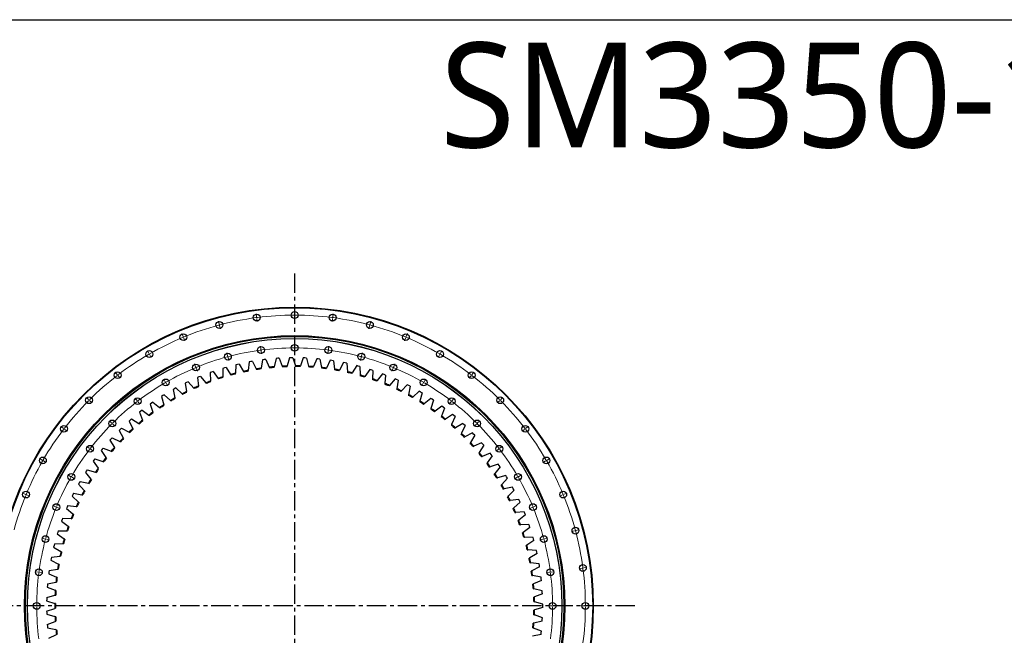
# Model space of a CAD drawing. Header units: millimetres. Extents: x -1621 to 15354, y 51780 to 65003.
# Tile 6 of 12: x 1236 to 6866, y 61484 to 65003. Entities that reach past the tile are written whole.
import ezdxf

# ---------------------------------------------------------------- set-up
doc = ezdxf.new("R2010")
doc.units = ezdxf.units.MM
doc.header["$LTSCALE"] = 50
doc.linetypes.add('CENTER', pattern=[10.16, 6.35, -1.27, 1.27, -1.27])

msp = doc.modelspace()

# ---------------------------------------------------------------- linework, layer by layer
at = {"linetype": 'CENTER', "ltscale": 0.35}
for p, q in [((2808, 63552.9), (2808, 59751.3)), ((4753.6, 61652.1), (862.3, 61652.1))]:
    msp.add_line(p, q, dxfattribs=at)
at = {"color": 0, "linetype": 'Continuous', "lineweight": 18}
for p, q in [((2590.3, 63305.3), (2588.1, 63322.2)), ((2591, 63300.4), (2590.6, 63302.9)), ((2591, 63300.4), (2591.3, 63297.9)), ((2591.6, 63295.4), (2593.8, 63278.6)), ((2808, 63319.6), (2808, 63336.6)), ((2808, 63314.6), (2808, 63317.1)), ((2808, 63314.6), (2808, 63312.1)), ((2808, 63309.6), (2808, 63292.6)), ((3024.3, 63295.4), (3022.1, 63278.6)), ((3025, 63300.4), (3024.6, 63297.9)), ((3025, 63300.4), (3025.3, 63302.9)), ((3025.6, 63305.3), (3027.8, 63322.2)), ((2376.4, 63262.8), (2372, 63279.2)), ((2377.7, 63258), (2377, 63260.4)), ((2377.7, 63258), (2378.3, 63255.5)), ((2379, 63253.1), (2383.4, 63236.7)), ((3237, 63253.1), (3232.6, 63236.7)), ((3238.2, 63258), (3237.6, 63255.5)), ((3238.2, 63258), (3238.9, 63260.4)), ((3239.5, 63262.8), (3243.9, 63279.2)), ((2169.8, 63192.7), (2163.3, 63208.4)), ((2171.8, 63188.1), (2170.8, 63190.4)), ((2171.8, 63188.1), (2172.7, 63185.7)), ((2173.7, 63183.4), (2180.2, 63167.7)), ((3442.3, 63183.4), (3435.8, 63167.7)), ((3444.2, 63188.1), (3443.2, 63185.7)), ((3444.2, 63188.1), (3445.1, 63190.4)), ((3446.1, 63192.7), (3452.6, 63208.4)), ((2614.8, 63119.4), (2612.6, 63136.3)), ((2808, 63132.1), (2808, 63149.1)), ((2808, 63127.1), (2808, 63129.6)), ((2808, 63127.1), (2808, 63124.6)), ((2808, 63122.1), (2808, 63105.1)), ((3001.1, 63119.4), (3003.4, 63136.3)), ((1974.2, 63096.2), (1965.7, 63110.9)), ((1976.7, 63091.9), (1975.5, 63094)), ((1976.7, 63091.9), (1978, 63089.7)), ((1979.2, 63087.5), (1987.7, 63072.8)), ((2424.9, 63081.7), (2420.5, 63098.1)), ((2426.2, 63076.8), (2425.6, 63079.3)), ((2426.2, 63076.8), (2426.9, 63074.4)), ((2427.5, 63072), (2431.9, 63055.6)), ((2615.4, 63114.5), (2615.1, 63117)), ((2615.4, 63114.5), (2615.8, 63112)), ((2616.1, 63109.5), (2618.3, 63092.7)), ((2999.8, 63109.5), (2997.6, 63092.7)), ((3000.5, 63114.5), (3000.2, 63112)), ((3000.5, 63114.5), (3000.8, 63117)), ((3188.4, 63072), (3184, 63055.6)), ((3189.7, 63076.8), (3189.1, 63074.4)), ((3189.7, 63076.8), (3190.4, 63079.3)), ((3191, 63081.7), (3195.4, 63098.1)), ((3636.7, 63087.5), (3628.2, 63072.8)), ((3639.2, 63091.9), (3638, 63089.7)), ((3639.2, 63091.9), (3640.5, 63094)), ((3641.7, 63096.2), (3650.2, 63110.9)), ((2241.6, 63019.4), (2235.1, 63035.2)), ((2243.5, 63014.8), (2242.5, 63017.1)), ((2243.5, 63014.8), (2244.5, 63012.5)), ((2245.4, 63010.2), (2251.9, 62994.5)), ((3370.5, 63010.2), (3364, 62994.5)), ((3372.4, 63014.8), (3371.5, 63012.5)), ((3372.4, 63014.8), (3373.4, 63017.1)), ((3374.3, 63019.4), (3380.8, 63035.2)), ((1792.9, 62975), (1782.5, 62988.5)), ((1795.9, 62971.1), (1794.4, 62973)), ((1795.9, 62971.1), (1797.4, 62969.1)), ((1798.9, 62967.1), (1809.3, 62953.6)), ((3817, 62967.1), (3806.6, 62953.6)), ((3820, 62971.1), (3818.5, 62969.1)), ((3820, 62971.1), (3821.5, 62973)), ((3823.1, 62975), (3833.4, 62988.5)), ((2068, 62933.8), (2059.5, 62948.5)), ((2070.5, 62929.5), (2069.2, 62931.7)), ((2070.5, 62929.5), (2071.7, 62927.3)), ((2073, 62925.2), (2081.5, 62910.4)), ((3543, 62925.2), (3534.5, 62910.4)), ((3545.5, 62929.5), (3544.2, 62927.3)), ((3545.5, 62929.5), (3546.7, 62931.7)), ((3548, 62933.8), (3556.5, 62948.5)), ((1628.9, 62831.2), (1616.8, 62843.2)), ((1907, 62826.3), (1896.6, 62839.8)), ((3708.9, 62826.3), (3719.3, 62839.8)), ((3987.1, 62831.2), (3999.1, 62843.2)), ((1632.4, 62827.7), (1630.6, 62829.4)), ((1632.4, 62827.7), (1634.2, 62825.9)), ((1635.9, 62824.1), (1648, 62812.1)), ((1910, 62822.3), (1908.5, 62824.3)), ((1910, 62822.3), (1911.6, 62820.3)), ((1913.1, 62818.3), (1923.4, 62804.9)), ((3702.8, 62818.3), (3692.5, 62804.9)), ((3705.9, 62822.3), (3704.4, 62820.3)), ((3705.9, 62822.3), (3707.4, 62824.3)), ((3980, 62824.1), (3968, 62812.1)), ((3983.5, 62827.7), (3981.8, 62825.9)), ((3983.5, 62827.7), (3985.3, 62829.4)), ((1485, 62667.2), (1471.6, 62677.6)), ((1761.4, 62698.6), (1749.4, 62710.6)), ((1765, 62695.1), (1763.2, 62696.9)), ((1765, 62695.1), (1766.7, 62693.3)), ((1768.5, 62691.6), (1780.5, 62679.5)), ((3847.4, 62691.6), (3835.4, 62679.5)), ((3850.9, 62695.1), (3849.2, 62693.3)), ((3850.9, 62695.1), (3852.7, 62696.9)), ((3854.5, 62698.6), (3866.5, 62710.6)), ((4130.9, 62667.2), (4144.4, 62677.6)), ((1489, 62664.2), (1487, 62665.7)), ((1489, 62664.2), (1491, 62662.7)), ((1493, 62661.1), (1506.5, 62650.8)), ((4122.9, 62661.1), (4109.5, 62650.8)), ((4126.9, 62664.2), (4124.9, 62662.7)), ((4126.9, 62664.2), (4128.9, 62665.7)), ((1633.8, 62553.1), (1620.3, 62563.4)), ((3982.1, 62553.1), (3995.6, 62563.4)), ((1637.8, 62550), (1635.8, 62551.6)), ((1637.8, 62550), (1639.7, 62548.5)), ((1641.7, 62547), (1655.2, 62536.6)), ((3974.2, 62547), (3960.7, 62536.6)), ((3978.2, 62550), (3976.2, 62548.5)), ((3978.2, 62550), (3980.1, 62551.6)), ((1363.9, 62485.9), (1349.1, 62494.4)), ((1368.2, 62483.4), (1366, 62484.6)), ((1368.2, 62483.4), (1370.4, 62482.1)), ((1372.5, 62480.9), (1387.2, 62472.4)), ((4243.4, 62480.9), (4228.7, 62472.4)), ((4247.7, 62483.4), (4245.6, 62482.1)), ((4247.7, 62483.4), (4249.9, 62484.6)), ((4252.1, 62485.9), (4266.8, 62494.4)), ((1526.2, 62392.1), (1511.5, 62400.6)), ((1530.6, 62389.6), (1528.4, 62390.9)), ((1530.6, 62389.6), (1532.7, 62388.4)), ((4085.3, 62389.6), (4083.2, 62388.4)), ((4085.3, 62389.6), (4087.5, 62390.9)), ((4089.7, 62392.1), (4104.4, 62400.6)), ((1534.9, 62387.1), (1549.6, 62378.6)), ((4081, 62387.1), (4066.3, 62378.6)), ((1267.4, 62290.2), (1251.7, 62296.7)), ((1272, 62288.3), (1269.7, 62289.3)), ((1272, 62288.3), (1274.3, 62287.4)), ((1276.6, 62286.4), (1292.3, 62279.9)), ((4339.3, 62286.4), (4323.6, 62279.9)), ((4343.9, 62288.3), (4341.6, 62287.4)), ((4343.9, 62288.3), (4346.2, 62289.3)), ((4348.5, 62290.2), (4364.2, 62296.7)), ((1440.6, 62218.5), (1424.9, 62225)), ((4175.3, 62218.5), (4191, 62225)), ((1445.2, 62216.6), (1442.9, 62217.5)), ((1445.2, 62216.6), (1447.5, 62215.6)), ((1449.9, 62214.7), (1465.6, 62208.1)), ((4166.1, 62214.7), (4150.4, 62208.1)), ((4170.7, 62216.6), (4168.4, 62215.6)), ((4170.7, 62216.6), (4173, 62217.5)), ((4409, 62081.1), (4392.6, 62076.7)), ((4413.8, 62082.4), (4411.4, 62081.7)), ((4413.8, 62082.4), (4416.2, 62083)), ((4418.6, 62083.7), (4435.1, 62088.1)), ((1378.4, 62035.2), (1362, 62039.6)), ((1383.2, 62033.9), (1380.8, 62034.5)), ((1383.2, 62033.9), (1385.6, 62033.2)), ((1388.1, 62032.6), (1404.5, 62028.2)), ((4227.9, 62032.6), (4211.5, 62028.2)), ((4232.7, 62033.9), (4230.3, 62033.2)), ((4232.7, 62033.9), (4235.1, 62034.5)), ((4237.5, 62035.2), (4254, 62039.6)), ((1340.6, 61845.3), (1323.8, 61847.5)), ((1345.6, 61844.6), (1343.1, 61845)), ((1345.6, 61844.6), (1348.1, 61844.3)), ((1350.5, 61844), (1367.4, 61841.8)), ((4265.4, 61844), (4248.5, 61841.8)), ((4270.3, 61844.6), (4267.9, 61844.3)), ((4270.3, 61844.6), (4272.8, 61845)), ((4275.3, 61845.3), (4292.2, 61847.5)), ((4451.3, 61868.5), (4434.4, 61866.2)), ((4456.2, 61869.1), (4453.8, 61868.8)), ((4456.2, 61869.1), (4458.7, 61869.4)), ((4461.2, 61869.8), (4478.1, 61872)), ((1328, 61652.1), (1311, 61652.1)), ((1333, 61652.1), (1330.5, 61652.1)), ((1333, 61652.1), (1335.5, 61652.1)), ((1338, 61652.1), (1355, 61652.1)), ((4278, 61652.1), (4261, 61652.1)), ((4283, 61652.1), (4280.5, 61652.1)), ((4283, 61652.1), (4285.5, 61652.1)), ((4288, 61652.1), (4305, 61652.1)), ((4465.5, 61652.1), (4448.5, 61652.1)), ((4470.5, 61652.1), (4468, 61652.1)), ((4470.5, 61652.1), (4473, 61652.1)), ((4475.5, 61652.1), (4492.5, 61652.1))]:
    msp.add_line(p, q, dxfattribs=at)
at = {"color": 7, "linetype": 'Continuous', "lineweight": 25}
for p, q in [((2702, 63066.6), (2691.2, 63019.1)), ((2711.2, 63067.3), (2702, 63066.6)), ((2720.3, 63067.9), (2711.2, 63067.3)), ((2720.3, 63067.9), (2737.5, 63022.3)), ((2779.4, 63070.3), (2766, 63023.5)), ((2788.6, 63070.5), (2779.4, 63070.3)), ((2797.8, 63070.5), (2788.6, 63070.5)), ((2797.8, 63070.5), (2812.4, 63024.1)), ((2856.9, 63069.7), (2841, 63023.7)), ((2866.1, 63069.4), (2856.9, 63069.7)), ((2875.2, 63069), (2866.1, 63069.4)), ((2875.2, 63069), (2887.3, 63021.8)), ((2934.2, 63065), (2915.8, 63019.9)), ((2943.4, 63064.1), (2934.2, 63065)), ((2952.5, 63063.2), (2943.4, 63064.1)), ((2952.5, 63063.2), (2962, 63015.4)), ((2397.8, 63010), (2397.6, 62961.3)), ((2406.6, 63012.7), (2397.8, 63010)), ((2415.5, 63015.2), (2406.6, 63012.7)), ((2415.5, 63015.2), (2442.1, 62974.4)), ((2472.6, 63030.4), (2469.7, 62981.8)), ((2481.5, 63032.5), (2472.6, 63030.4)), ((2490.5, 63034.6), (2481.5, 63032.5)), ((2490.5, 63034.6), (2514.9, 62992.4)), ((2548.4, 63046.6), (2542.8, 62998.2)), ((2557.4, 63048.3), (2548.4, 63046.6)), ((2566.5, 63049.9), (2557.4, 63048.3)), ((2566.5, 63049.9), (2588.5, 63006.4)), ((2616, 63006.6), (2616.7, 63010.7)), ((2624.9, 63058.7), (2616.7, 63010.7)), ((2634, 63059.9), (2624.9, 63058.7)), ((2643.1, 63061), (2634, 63059.9)), ((2643.1, 63061), (2662.8, 63016.4)), ((2662.8, 63016.4), (2664.5, 63012.6)), ((2690.3, 63015), (2691.2, 63019.1)), ((2737.5, 63022.3), (2739, 63018.4)), ((2764.9, 63019.4), (2766, 63023.5)), ((2812.4, 63024.1), (2813.7, 63020.1)), ((2839.6, 63019.7), (2841, 63023.7)), ((2887.3, 63021.8), (2888.4, 63017.7)), ((2914.2, 63016), (2915.8, 63019.9)), ((2962, 63015.4), (2962.8, 63011.3)), ((2988.6, 63008.1), (2990.4, 63011.9)), ((3011.2, 63056), (2990.4, 63011.9)), ((3020.3, 63054.6), (3011.2, 63056)), ((3029.4, 63053.2), (3020.3, 63054.6)), ((3029.4, 63053.2), (3036.2, 63005)), ((3087.6, 63042.8), (3064.3, 62999.9)), ((3096.6, 63041), (3087.6, 63042.8)), ((3105.5, 63039), (3096.6, 63041)), ((3105.5, 63039), (3109.8, 62990.5)), ((3163.1, 63025.4), (3137.6, 62983.9)), ((3172, 63023.1), (3163.1, 63025.4)), ((3180.8, 63020.7), (3172, 63023.1)), ((3180.8, 63020.7), (3182.4, 62972)), ((2260.6, 62960.8), (2252.2, 62957.2)), ((2252.2, 62957.2), (2257.3, 62908.7)), ((2269.1, 62964.3), (2260.6, 62960.8)), ((2269.1, 62964.3), (2300.1, 62926.6)), ((2332.9, 62988.7), (2324.3, 62985.6)), ((2324.3, 62985.6), (2326.7, 62936.9)), ((2341.6, 62991.7), (2332.9, 62988.7)), ((2341.6, 62991.7), (2370.4, 62952.5)), ((2370.4, 62952.5), (2372.9, 62949.1)), ((2397.6, 62957.1), (2397.6, 62961.3)), ((2442.1, 62974.4), (2444.4, 62970.9)), ((2469.4, 62977.6), (2469.7, 62981.8)), ((2514.9, 62992.4), (2517, 62988.8)), ((2542.3, 62994.1), (2542.8, 62998.2)), ((2588.5, 63006.4), (2590.4, 63002.7)), ((3036.2, 63005), (3036.8, 63000.8)), ((3062.3, 62996.2), (3064.3, 62999.9)), ((3109.8, 62990.5), (3110.1, 62986.3)), ((3135.4, 62980.4), (3137.6, 62983.9)), ((3182.4, 62972), (3182.6, 62967.8)), ((3207.4, 62960.5), (3209.8, 62963.9)), ((3237.5, 63004), (3209.8, 62963.9)), ((3246.3, 63001.2), (3237.5, 63004)), ((3255, 62998.3), (3246.3, 63001.2)), ((3255, 62998.3), (3253.9, 62949.6)), ((3310.7, 62978.5), (3280.8, 62940)), ((3319.3, 62975.2), (3310.7, 62978.5)), ((3327.9, 62971.9), (3319.3, 62975.2)), ((3327.9, 62971.9), (3324.1, 62923.3)), ((2129.3, 62897.7), (2121.2, 62893.3)), ((2129.3, 62897.7), (2164.1, 62863.7)), ((2190, 62928.9), (2181.8, 62924.9)), ((2181.8, 62924.9), (2189.5, 62876.8)), ((2198.3, 62932.9), (2190, 62928.9)), ((2198.3, 62932.9), (2231.2, 62897)), ((2231.2, 62897), (2234.1, 62893.9)), ((2257.7, 62904.6), (2257.3, 62908.7)), ((2300.1, 62926.6), (2302.7, 62923.4)), ((2326.9, 62932.7), (2326.7, 62936.9)), ((3253.9, 62949.6), (3253.8, 62945.4)), ((3278.3, 62936.7), (3280.8, 62940)), ((3324.1, 62923.3), (3323.8, 62919.1)), ((3347.7, 62909.1), (3350.5, 62912.3)), ((3382.4, 62949.1), (3350.5, 62912.3)), ((3390.8, 62945.3), (3382.4, 62949.1)), ((3399.2, 62941.5), (3390.8, 62945.3)), ((3399.2, 62941.5), (3392.8, 62893.2)), ((3452.4, 62915.8), (3418.5, 62880.8)), ((3460.6, 62911.6), (3452.4, 62915.8)), ((3468.7, 62907.3), (3459.7, 62859.4)), ((3468.7, 62907.3), (3460.6, 62911.6)), ((2054.4, 62853.9), (2046.7, 62849)), ((2046.7, 62849), (2059.6, 62802)), ((2062.3, 62858.8), (2054.4, 62853.9)), ((2062.3, 62858.8), (2098.9, 62826.7)), ((2121.2, 62893.3), (2113.2, 62888.8)), ((2113.2, 62888.8), (2123.5, 62841.2)), ((2124.4, 62837.1), (2123.5, 62841.2)), ((2164.1, 62863.7), (2167.1, 62860.7)), ((2190.1, 62872.6), (2189.5, 62876.8)), ((3392.8, 62893.2), (3392.2, 62889.1)), ((3415.6, 62877.8), (3418.5, 62880.8)), ((3459.7, 62859.4), (3458.9, 62855.3)), ((3481.6, 62842.8), (3484.7, 62845.6)), ((3520.4, 62878.7), (3484.7, 62845.6)), ((3528.4, 62874.1), (3520.4, 62878.7)), ((3536.3, 62869.3), (3524.6, 62822)), ((3536.3, 62869.3), (3528.4, 62874.1)), ((3586.3, 62837.9), (3548.8, 62806.9)), ((3594, 62832.9), (3586.3, 62837.9)), ((1989.9, 62811), (1982.5, 62805.6)), ((1982.5, 62805.6), (1997.9, 62759.4)), ((1997.5, 62816.2), (1989.9, 62811)), ((1997.5, 62816.2), (2035.8, 62786.2)), ((2035.8, 62786.2), (2039.1, 62783.6)), ((2060.7, 62798), (2059.6, 62802)), ((2098.9, 62826.7), (2102.1, 62823.9)), ((3524.6, 62822), (3523.6, 62818)), ((3545.6, 62804.2), (3548.8, 62806.9)), ((3601.6, 62827.8), (3587.5, 62781.2)), ((3601.6, 62827.8), (3594, 62832.9)), ((3649.9, 62793.7), (3610.8, 62764.7)), ((3664.7, 62782.7), (3648, 62736.9)), ((3657.3, 62788.2), (3649.9, 62793.7)), ((3664.7, 62782.7), (3657.3, 62788.2)), ((1927.9, 62764.6), (1920.7, 62758.8)), ((1920.7, 62758.8), (1938.6, 62713.6)), ((1935.1, 62770.2), (1927.9, 62764.6)), ((1935.1, 62770.2), (1975, 62742.4)), ((1975, 62742.4), (1978.5, 62740)), ((1999.2, 62755.5), (1997.9, 62759.4)), ((3587.5, 62781.2), (3586.2, 62777.1)), ((3607.4, 62762.2), (3610.8, 62764.7)), ((3648, 62736.9), (3646.5, 62733)), ((3711, 62746), (3670.3, 62719.2)), ((3725.1, 62734.2), (3705.9, 62689.4)), ((3718.1, 62740.1), (3711, 62746)), ((3725.1, 62734.2), (3718.1, 62740.1)), ((1868.4, 62714.9), (1861.6, 62708.7)), ((1861.6, 62708.7), (1882, 62664.5)), ((1875.4, 62720.9), (1868.4, 62714.9)), ((1875.4, 62720.9), (1916.8, 62695.2)), ((1916.8, 62695.2), (1920.3, 62693)), ((1940.2, 62709.7), (1938.6, 62713.6)), ((3666.8, 62716.9), (3670.3, 62719.2)), ((3705.9, 62689.4), (3704.3, 62685.6)), ((3723.7, 62668.4), (3727.3, 62670.5)), ((3769.4, 62695), (3727.3, 62670.5)), ((3782.8, 62682.5), (3761.3, 62638.8)), ((3776.2, 62688.8), (3769.4, 62695)), ((3782.8, 62682.5), (3776.2, 62688.8)), ((1764.4, 62612.8), (1758.1, 62606.1)), ((1764.4, 62612.8), (1808.3, 62591.8)), ((1811.8, 62662), (1805.3, 62655.5)), ((1805.3, 62655.5), (1828.1, 62612.4)), ((1818.4, 62668.4), (1811.8, 62662)), ((1818.4, 62668.4), (1861.1, 62645)), ((1861.1, 62645), (1864.8, 62643)), ((1883.7, 62660.7), (1882, 62664.5)), ((3761.3, 62638.8), (3759.4, 62635.1)), ((3777.8, 62616.9), (3781.6, 62618.8)), ((3824.9, 62641), (3781.6, 62618.8)), ((3837.7, 62627.7), (3813.7, 62585.3)), ((3831.3, 62634.4), (3824.9, 62641)), ((3837.7, 62627.7), (3831.3, 62634.4)), ((1758.1, 62606.1), (1752, 62599.2)), ((1752, 62599.2), (1777.1, 62557.5)), ((1779.3, 62553.9), (1777.1, 62557.5)), ((1808.3, 62591.8), (1812.1, 62590)), ((1830, 62608.7), (1828.1, 62612.4)), ((3813.7, 62585.3), (3811.6, 62581.6)), ((3829.1, 62562.5), (3832.9, 62564.2)), ((3877.4, 62584), (3832.9, 62564.2)), ((3889.4, 62570), (3863.2, 62529)), ((3883.5, 62577), (3877.4, 62584)), ((3889.4, 62570), (3883.5, 62577)), ((1707.6, 62547.3), (1701.9, 62540.1)), ((1701.9, 62540.1), (1729.2, 62499.8)), ((1713.5, 62554.4), (1707.6, 62547.3)), ((1713.5, 62554.4), (1758.5, 62535.8)), ((1758.5, 62535.8), (1762.4, 62534.2)), ((3863.2, 62529), (3860.9, 62525.4)), ((3877.3, 62505.3), (3881.2, 62506.8)), ((3926.7, 62524.2), (3881.2, 62506.8)), ((3937.9, 62509.6), (3909.5, 62470.1)), ((3932.4, 62516.9), (3926.7, 62524.2)), ((3937.9, 62509.6), (3932.4, 62516.9)), ((1660.4, 62485.9), (1655, 62478.4)), ((1655, 62478.4), (1684.5, 62439.7)), ((1665.8, 62493.3), (1660.4, 62485.9)), ((1665.8, 62493.3), (1711.8, 62477.2)), ((1711.8, 62477.2), (1715.8, 62475.8)), ((1731.6, 62496.4), (1729.2, 62499.8)), ((3909.5, 62470.1), (3907, 62466.6)), ((3922.3, 62445.7), (3926.3, 62447)), ((3972.7, 62461.8), (3926.3, 62447)), ((3983.1, 62446.6), (3952.5, 62408.7)), ((3977.9, 62454.2), (3972.7, 62461.8)), ((3983.1, 62446.6), (3977.9, 62454.2)), ((1616.5, 62422), (1611.6, 62414.2)), ((1611.6, 62414.2), (1643.2, 62377.1)), ((1621.6, 62429.7), (1616.5, 62422)), ((1621.6, 62429.7), (1668.4, 62416.1)), ((1668.4, 62416.1), (1672.4, 62414.9)), ((1687.1, 62436.3), (1684.5, 62439.7)), ((3952.5, 62408.7), (3949.9, 62405.4)), ((4015.1, 62397), (3968, 62384.7)), ((4020, 62389.1), (4015.1, 62397)), ((4024.7, 62381.3), (4020, 62389.1)), ((1576.3, 62355.8), (1571.8, 62347.8)), ((1571.8, 62347.8), (1605.3, 62312.4)), ((1580.9, 62363.7), (1576.3, 62355.8)), ((1580.9, 62363.7), (1628.3, 62352.7)), ((1628.3, 62352.7), (1632.4, 62351.8)), ((1645.9, 62373.9), (1643.2, 62377.1)), ((3963.9, 62383.6), (3968, 62384.7)), ((3992.1, 62345), (3989.3, 62341.9)), ((4024.7, 62381.3), (3992.1, 62345)), ((1539.7, 62287.5), (1535.6, 62279.2)), ((1535.6, 62279.2), (1571.1, 62245.8)), ((1543.9, 62295.6), (1539.7, 62287.5)), ((1543.9, 62295.6), (1591.8, 62287.3)), ((1591.8, 62287.3), (1596, 62286.6)), ((1608.2, 62309.4), (1605.3, 62312.4)), ((4002.2, 62319.4), (4006.3, 62320.3)), ((4054, 62329.9), (4006.3, 62320.3)), ((4028.2, 62279.3), (4025.2, 62276.4)), ((4062.7, 62313.7), (4028.2, 62279.3)), ((4058.4, 62321.9), (4054, 62329.9)), ((4062.7, 62313.7), (4058.4, 62321.9)), ((1510.6, 62225.6), (1506.9, 62217.2)), ((1510.6, 62225.6), (1559, 62219.9)), ((1559, 62219.9), (1563.1, 62219.4)), ((1574.1, 62242.9), (1571.1, 62245.8)), ((4036.8, 62253.2), (4041, 62253.8)), ((4089.2, 62260.9), (4041, 62253.8)), ((4096.9, 62244.2), (4060.6, 62211.8)), ((4093.1, 62252.6), (4089.2, 62260.9)), ((4096.9, 62244.2), (4093.1, 62252.6)), ((1506.9, 62217.2), (1503.3, 62208.8)), ((1503.3, 62208.8), (1540.5, 62177.4)), ((1543.7, 62174.6), (1540.5, 62177.4)), ((4060.6, 62211.8), (4057.5, 62209)), ((4067.8, 62185.2), (4072, 62185.6)), ((4120.5, 62190), (4072, 62185.6)), ((4127.4, 62172.9), (4089.3, 62142.5)), ((4124, 62181.5), (4120.5, 62190)), ((4127.4, 62172.9), (4124, 62181.5)), ((1478, 62145.4), (1474.8, 62136.7)), ((1474.8, 62136.7), (1513.7, 62107.4)), ((1481.2, 62153.9), (1478, 62145.4)), ((1481.2, 62153.9), (1529.8, 62150.9)), ((1517, 62104.8), (1513.7, 62107.4)), ((1529.8, 62150.9), (1534, 62150.6)), ((4089.3, 62142.5), (4086, 62139.9)), ((4095, 62115.6), (4099.2, 62115.8)), ((4147.9, 62117.5), (4099.2, 62115.8)), ((4150.9, 62108.8), (4147.9, 62117.5)), ((4153.8, 62100.1), (4150.9, 62108.8)), ((1453, 62072), (1450.4, 62063.2)), ((1450.4, 62063.2), (1490.8, 62036)), ((1455.8, 62080.7), (1453, 62072)), ((1455.8, 62080.7), (1504.5, 62080.3)), ((1504.5, 62080.3), (1508.7, 62080.3)), ((4114.2, 62071.8), (4110.8, 62069.4)), ((4153.8, 62100.1), (4114.2, 62071.8)), ((1432.1, 61997.4), (1429.9, 61988.4)), ((1434.4, 62006.3), (1432.1, 61997.4)), ((1434.4, 62006.3), (1483.1, 62008.5)), ((1483.1, 62008.5), (1487.3, 62008.7)), ((1494.2, 62033.6), (1490.8, 62036)), ((4118.4, 62044.6), (4122.6, 62044.6)), ((4171.3, 62043.6), (4122.6, 62044.6)), ((4135.2, 61999.9), (4131.6, 61997.6)), ((4176.3, 62026), (4135.2, 61999.9)), ((4173.9, 62034.8), (4171.3, 62043.6)), ((4176.3, 62026), (4173.9, 62034.8)), ((1429.9, 61988.4), (1471.8, 61963.5)), ((1475.4, 61961.3), (1471.8, 61963.5)), ((4137.9, 61972.5), (4142.1, 61972.2)), ((4190.7, 61968.6), (4142.1, 61972.2)), ((4194.7, 61950.7), (4152.2, 61926.9)), ((4192.7, 61959.7), (4190.7, 61968.6)), ((4194.7, 61950.7), (4192.7, 61959.7)), ((1415.3, 61921.7), (1413.6, 61912.7)), ((1413.6, 61912.7), (1456.8, 61890.1)), ((1417.1, 61930.7), (1415.3, 61921.7)), ((1417.1, 61930.7), (1465.6, 61935.6)), ((1460.5, 61888.1), (1456.8, 61890.1)), ((1465.6, 61935.6), (1469.8, 61936)), ((4152.2, 61926.9), (4148.5, 61924.8)), ((4153.4, 61899.4), (4157.6, 61898.8)), ((4205.9, 61892.6), (4157.6, 61898.8)), ((4207.5, 61883.6), (4205.9, 61892.6)), ((4208.9, 61874.5), (4207.5, 61883.6)), ((1402.7, 61845.3), (1401.5, 61836.2)), ((1401.5, 61836.2), (1445.8, 61815.9)), ((1404, 61854.4), (1402.7, 61845.3)), ((1404, 61854.4), (1452.1, 61861.9)), ((1452.1, 61861.9), (1456.2, 61862.5)), ((4165.2, 61853.1), (4161.4, 61851.2)), ((4164.9, 61825.5), (4169.1, 61824.8)), ((4208.9, 61874.5), (4165.2, 61853.1)), ((4216.9, 61815.9), (4169.1, 61824.8)), ((1394.2, 61768.2), (1393.5, 61759.1)), ((1395, 61777.4), (1394.2, 61768.2)), ((1395, 61777.4), (1442.7, 61787.5)), ((1442.7, 61787.5), (1446.8, 61788.4)), ((1449.6, 61814.2), (1445.8, 61815.9)), ((4174.1, 61778.6), (4170.2, 61777)), ((4219, 61797.7), (4174.1, 61778.6)), ((4218, 61806.8), (4216.9, 61815.9)), ((4219, 61797.7), (4218, 61806.8)), ((1390.3, 61700), (1437.3, 61712.8)), ((1393.5, 61759.1), (1438.9, 61741.3)), ((1437.3, 61712.8), (1441.4, 61713.9)), ((1442.8, 61739.7), (1438.9, 61741.3)), ((4172.4, 61751.2), (4176.5, 61750.2)), ((4223.8, 61738.7), (4176.5, 61750.2)), ((4224.8, 61720.4), (4179, 61703.9)), ((4224.4, 61729.6), (4223.8, 61738.7)), ((4224.8, 61720.4), (4224.4, 61729.6)), ((1390, 61690.9), (1389.8, 61681.7)), ((1389.8, 61681.7), (1436, 61666.4)), ((1390.3, 61700), (1390, 61690.9)), ((1440, 61665.1), (1436, 61666.4)), ((4179, 61703.9), (4175, 61702.4)), ((4175.7, 61676.5), (4179.8, 61675.3)), ((4226.4, 61661.3), (4179.8, 61675.3)), ((4226.5, 61652.1), (4226.4, 61661.3)), ((1389.8, 61622.5), (1436, 61637.8)), ((1389.8, 61622.5), (1390, 61613.4)), ((1390, 61613.4), (1390.3, 61604.2)), ((1390.3, 61604.2), (1437.3, 61591.4)), ((1436, 61637.8), (1440, 61639.2)), ((4175, 61601.8), (4179, 61600.4)), ((4179.8, 61628.9), (4175.7, 61627.7)), ((4224.8, 61583.8), (4179, 61600.4)), ((4226.4, 61642.9), (4179.8, 61628.9)), ((4226.4, 61642.9), (4226.5, 61652.1)), ((1393.5, 61545.1), (1438.9, 61562.9)), ((1393.5, 61545.1), (1394.2, 61536)), ((1441.4, 61590.3), (1437.3, 61591.4)), ((1438.9, 61562.9), (1442.8, 61564.5)), ((4176.5, 61554), (4172.4, 61553)), ((4223.8, 61565.5), (4176.5, 61554)), ((4223.8, 61565.5), (4224.4, 61574.6)), ((4224.4, 61574.6), (4224.8, 61583.8)), ((1394.2, 61536), (1395, 61526.8)), ((1395, 61526.8), (1442.7, 61516.7)), ((1401.5, 61468.1), (1445.8, 61488.3)), ((1446.8, 61515.8), (1442.7, 61516.7)), ((1445.8, 61488.3), (1449.6, 61490)), ((4216.9, 61488.3), (4169.1, 61479.4)), ((4170.2, 61527.2), (4174.1, 61525.6)), ((4219, 61506.6), (4174.1, 61525.6)), ((4216.9, 61488.3), (4218, 61497.4)), ((4218, 61497.4), (4219, 61506.6))]:
    msp.add_line(p, q, dxfattribs=at)
at = {"lineweight": 25}
msp.add_lwpolyline([(-1621.1, 65003.1), (15353.7, 65003.1), (15353.7, 51779.8), (-1621.1, 51779.8)], close=True, dxfattribs=at)
at = {"color": 7, "linetype": 'Continuous', "lineweight": 25}
for centre, radius in [((2808, 61652.1), 1707.5), ((2808, 61652.1), 1704.5), ((2591, 63300.4), 19.5), ((2808, 63314.6), 19.5), ((3025, 63300.4), 19.5), ((2377.7, 63258), 19.5), ((3238.2, 63258), 19.5), ((2808, 61652.1), 1545), ((2808, 61652.1), 1540), ((2808, 61652.1), 1528.2), ((2808, 61652.1), 1528), ((2171.8, 63188.1), 19.5), ((3444.2, 63188.1), 19.5), ((2615.4, 63114.5), 19.5), ((2808, 63127.1), 19.5), ((3000.5, 63114.5), 19.5), ((1976.7, 63091.9), 19.5), ((2426.2, 63076.8), 19.5), ((3189.7, 63076.8), 19.5), ((3639.2, 63091.9), 19.5), ((2243.5, 63014.8), 19.5), ((3372.4, 63014.8), 19.5), ((1795.9, 62971.1), 19.5), ((3820, 62971.1), 19.5), ((2070.5, 62929.5), 19.5), ((3545.5, 62929.5), 19.5), ((1632.4, 62827.7), 19.5), ((1910, 62822.3), 19.5), ((3705.9, 62822.3), 19.5), ((3983.5, 62827.7), 19.5), ((1489, 62664.2), 19.5), ((1765, 62695.1), 19.5), ((3850.9, 62695.1), 19.5), ((4126.9, 62664.2), 19.5), ((1637.8, 62550), 19.5), ((3978.2, 62550), 19.5), ((1368.2, 62483.4), 19.5), ((4247.7, 62483.4), 19.5), ((1530.6, 62389.6), 19.5), ((4085.3, 62389.6), 19.5), ((1272, 62288.3), 19.5), ((4343.9, 62288.3), 19.5), ((1445.2, 62216.6), 19.5), ((4170.7, 62216.6), 19.5), ((1383.2, 62033.9), 19.5), ((4232.7, 62033.9), 19.5), ((4413.8, 62082.4), 19.5), ((4456.2, 61869.1), 19.5), ((1345.6, 61844.6), 19.5), ((4270.3, 61844.6), 19.5), ((1333, 61652.1), 19.5), ((4283, 61652.1), 19.5), ((4470.5, 61652.1), 19.5)]:
    msp.add_circle(centre, radius, dxfattribs=at)
at = {"color": 0, "linetype": 'Continuous', "lineweight": 18}
for radius, start, end in [(1662.5, 97.6723, 104.8277), (1662.5, 97.5, 97.5862), (1662.5, 97.4138, 97.5), (1662.5, 90.1723, 97.3277), (1662.5, 90, 90.0862), (1662.5, 89.9138, 90), (1662.5, 82.6723, 89.8277), (1662.5, 82.5, 82.5862), (1662.5, 82.4138, 82.5), (1662.5, 75.1723, 82.3277), (1662.5, 105.1723, 112.3277), (1662.5, 105, 105.0862), (1662.5, 104.9138, 105), (1662.5, 75, 75.0862), (1662.5, 74.9138, 75), (1662.5, 67.6723, 74.8277), (1662.5, 112.6723, 119.8277), (1662.5, 112.5, 112.5862), (1662.5, 112.4138, 112.5), (1662.5, 67.5, 67.5862), (1662.5, 67.4138, 67.5), (1662.5, 60.1723, 67.3277), (1475, 90.1942, 97.3058), (1475, 90, 90.0971), (1475, 89.9029, 90), (1475, 82.6942, 89.8058), (1662.5, 120.1723, 127.3277), (1662.5, 120, 120.0862), (1662.5, 119.9138, 120), (1475, 105.1942, 112.3058), (1475, 105, 105.0971), (1475, 104.9029, 105), (1475, 97.6942, 104.8058), (1475, 97.5, 97.5971), (1475, 97.4029, 97.5), (1475, 82.5, 82.5971), (1475, 82.4029, 82.5), (1475, 75.1942, 82.3058), (1475, 75, 75.0971), (1475, 74.9029, 75), (1475, 67.6942, 74.8058), (1662.5, 60, 60.0862), (1662.5, 59.9138, 60), (1662.5, 52.6723, 59.8277), (1475, 112.6942, 119.8058), (1475, 112.5, 112.5971), (1475, 112.4029, 112.5), (1475, 67.5, 67.5971), (1475, 67.4029, 67.5), (1475, 60.1942, 67.3058), (1662.5, 127.6723, 134.8277), (1662.5, 127.5, 127.5862), (1662.5, 127.4138, 127.5), (1662.5, 52.5, 52.5862), (1662.5, 52.4138, 52.5), (1662.5, 45.1723, 52.3277), (1475, 120.1942, 127.3058), (1475, 120, 120.0971), (1475, 119.9029, 120), (1475, 60, 60.0971), (1475, 59.9029, 60), (1475, 52.6942, 59.8058), (1662.5, 135.1723, 142.3277), (1662.5, 135, 135.0862), (1662.5, 134.9138, 135), (1475, 127.6942, 134.8058), (1475, 127.5, 127.5971), (1475, 127.4029, 127.5), (1475, 52.5, 52.5971), (1475, 52.4029, 52.5), (1475, 45.1942, 52.3058), (1662.5, 45, 45.0862), (1662.5, 44.9138, 45), (1662.5, 37.6723, 44.8277), (1475, 135.1942, 142.3058), (1475, 135, 135.0971), (1475, 134.9029, 135), (1475, 45, 45.0971), (1475, 44.9029, 45), (1475, 37.6942, 44.8058), (1662.5, 142.6723, 149.8277), (1662.5, 142.5, 142.5862), (1662.5, 142.4138, 142.5), (1662.5, 37.5, 37.5862), (1662.5, 37.4138, 37.5), (1662.5, 30.1723, 37.3277), (1475, 142.6942, 149.8058), (1475, 142.5, 142.5971), (1475, 142.4029, 142.5), (1475, 37.5, 37.5971), (1475, 37.4029, 37.5), (1475, 30.1942, 37.3058), (1662.5, 150.1723, 157.3277), (1662.5, 150, 150.0862), (1662.5, 149.9138, 150), (1662.5, 30, 30.0862), (1662.5, 29.9138, 30), (1662.5, 22.6723, 29.8277), (1475, 150, 150.0971), (1475, 149.9029, 150), (1475, 30, 30.0971), (1475, 29.9029, 30), (1475, 150.1942, 157.3058), (1475, 22.6942, 29.8058), (1662.5, 157.6723, 164.8277), (1662.5, 157.5, 157.5862), (1662.5, 157.4138, 157.5), (1662.5, 22.5, 22.5862), (1662.5, 22.4138, 22.5), (1662.5, 15.1723, 22.3277), (1475, 157.4029, 157.5), (1475, 22.5, 22.5971), (1475, 157.6942, 164.8058), (1475, 157.5, 157.5971), (1475, 22.4029, 22.5), (1475, 15.1942, 22.3058), (1662.5, 15, 15.0862), (1662.5, 14.9138, 15), (1662.5, 7.6723, 14.8277), (1475, 165.1942, 172.3058), (1475, 165, 165.0971), (1475, 164.9029, 165), (1475, 15, 15.0971), (1475, 14.9029, 15), (1475, 7.6942, 14.8058), (1475, 172.6942, 179.8058), (1475, 172.5, 172.5971), (1475, 172.4029, 172.5), (1475, 7.5, 7.5971), (1475, 7.4029, 7.5), (1475, 0.1942, 7.3058), (1662.5, 7.5, 7.5862), (1662.5, 7.4138, 7.5), (1662.5, 0.1723, 7.3277), (1475, 179.9029, 180), (1475, 180, 180.0971), (1475, 180.1942, 187.3058), (1475, 352.6942, 359.8058), (1475, 0, 0.0971), (1475, 359.9029, 0), (1662.5, 352.6723, 359.8277), (1662.5, 0, 0.0862), (1662.5, 359.9138, 0)]:
    msp.add_arc((2808, 61652.1), radius, start, end, dxfattribs=at)
at = {"color": 7, "linetype": 'Continuous', "lineweight": 25}
for radius, start, end in [(1372, 98.0126, 99.2048), (1372, 94.8822, 96.0744), (1368, 94.9356, 96.0209), (1372, 91.7517, 92.9439), (1368, 91.8052, 92.8905), (1372, 88.6213, 89.8135), (1368, 88.6748, 89.76), (1372, 85.4909, 86.6831), (1368, 85.5443, 86.6296), (1372, 82.3604, 83.5526), (1368, 82.4139, 83.4992), (1372, 107.4039, 108.5961), (1368, 107.4574, 108.5426), (1372, 104.2735, 105.4657), (1368, 104.3269, 105.4122), (1372, 101.143, 102.3352), (1368, 101.1965, 102.2818), (1368, 98.0661, 99.1513), (1372, 79.23, 80.4222), (1368, 79.2835, 80.3687), (1372, 76.0996, 77.2917), (1368, 76.153, 77.2383), (1372, 72.9691, 74.1613), (1368, 73.0226, 74.1079), (1372, 113.6648, 114.857), (1368, 113.7182, 114.8035), (1372, 110.5343, 111.7265), (1368, 110.5878, 111.6731), (1368, 69.8921, 70.9774), (1372, 69.8387, 71.0309), (1368, 66.7617, 67.847), (1372, 66.7083, 67.9004), (1372, 119.9256, 121.1178), (1372, 116.7952, 117.9874), (1368, 116.8487, 117.9339), (1368, 63.6313, 64.7165), (1372, 63.5778, 64.77), (1368, 60.5008, 61.5861), (1372, 60.4474, 61.6396), (1372, 123.0561, 124.2483), (1368, 123.1095, 124.1948), (1368, 119.9791, 121.0644), (1368, 57.3704, 58.4557), (1372, 57.3169, 58.5091), (1372, 126.1865, 127.3787), (1368, 126.24, 127.3252), (1368, 54.24, 55.3252), (1372, 54.1865, 55.3787), (1368, 51.1095, 52.1948), (1372, 51.0561, 52.2483), (1372, 129.3169, 130.5091), (1368, 129.3704, 130.4557), (1368, 47.9791, 49.0644), (1372, 47.9256, 49.1178), (1372, 132.4474, 133.6396), (1368, 132.5008, 133.5861), (1368, 44.8487, 45.9339), (1372, 44.7952, 45.9874), (1372, 138.7083, 139.9004), (1372, 135.5778, 136.77), (1368, 135.6313, 136.7165), (1368, 41.7182, 42.8035), (1372, 41.6648, 42.857), (1368, 138.7617, 139.847), (1368, 38.5878, 39.6731), (1372, 38.5343, 39.7265), (1372, 141.8387, 143.0309), (1368, 141.8921, 142.9774), (1368, 35.4574, 36.5426), (1372, 35.4039, 36.5961), (1372, 144.9691, 146.1613), (1368, 145.0226, 146.1079), (1368, 32.3269, 33.4122), (1372, 32.2735, 33.4657), (1372, 148.0996, 149.2917), (1368, 148.153, 149.2383), (1368, 29.1965, 30.2818), (1372, 29.143, 30.3352), (1372, 151.23, 152.4222), (1368, 151.2835, 152.3687), (1368, 26.0661, 27.1513), (1372, 26.0126, 27.2048), (1372, 154.3604, 155.5526), (1368, 154.4139, 155.4992), (1372, 157.4909, 158.6831), (1368, 157.5443, 158.6296), (1368, 22.9356, 24.0209), (1372, 22.8822, 24.0744), (1372, 160.6213, 161.8135), (1368, 19.8052, 20.8905), (1372, 19.7517, 20.9439), (1368, 160.6748, 161.76), (1368, 16.6748, 17.76), (1372, 16.6213, 17.8135), (1372, 163.7517, 164.9439), (1368, 163.8052, 164.8905), (1368, 13.5443, 14.6296), (1372, 13.4909, 14.6831), (1372, 166.8822, 168.0744), (1368, 166.9356, 168.0209), (1372, 170.0126, 171.2048), (1368, 170.0661, 171.1513), (1368, 10.4139, 11.4992), (1372, 10.3604, 11.5526), (1368, 7.2835, 8.3687), (1372, 7.23, 8.4222), (1372, 173.143, 174.3352), (1368, 173.1965, 174.2818), (1368, 4.153, 5.2383), (1372, 4.0996, 5.2917), (1372, 176.2735, 177.4657), (1368, 176.3269, 177.4122), (1372, 179.4039, 180.5961), (1368, 179.4574, 180.5426), (1368, 1.0226, 2.1079), (1372, 0.9691, 2.1613), (1368, 357.8921, 358.9774), (1372, 357.8387, 359.0309), (1372, 182.5343, 183.7265), (1368, 182.5878, 183.6731), (1368, 354.7617, 355.847), (1372, 354.7083, 355.9004), (1372, 185.6648, 186.857), (1368, 185.7182, 186.8035)]:
    msp.add_arc((2808, 61652.1), radius, start, end, dxfattribs=at)

# ---------------------------------------------------------------- texts
at = {"insert": (3639.1, 64872.7), "char_height": 600, "width": 1063.213, "attachment_point": 1}
msp.add_mtext('{\\fYu Gothic Medium|b0|i0|c0|p0;\\C1;SM3350-1-3415AA}', dxfattribs=at)

doc.saveas('drawing.dxf')
